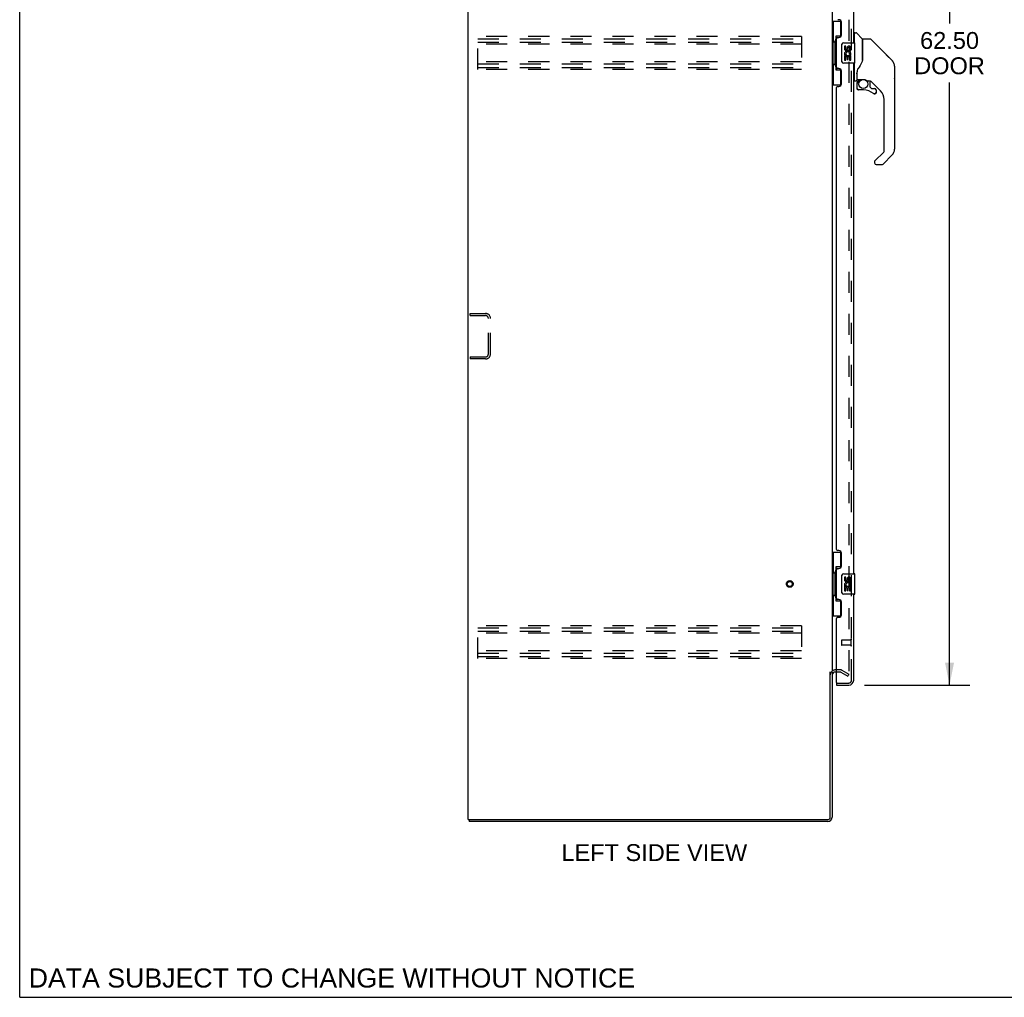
# Model space of a CAD drawing. Header units: inches. Extents: x 0 to 189, y 0 to 122.
# Tile 1 of 21: x 0 to 49, y 0 to 48. Entities that reach past the tile are written whole.
import ezdxf

# ---------------------------------------------------------------- set-up
doc = ezdxf.new("R2010")
doc.units = ezdxf.units.IN
doc.header["$LTSCALE"] = 10.388889
doc.header["$MEASUREMENT"] = 0
doc.linetypes.add('HIDDEN', pattern=[0.2, 0.1, -0.1])
doc.layers.get('0').update_dxf_attribs({"linetype": 'CONTINUOUS'})
for name, color, linetype in [('DEFAULT_2', 8, 'HIDDEN'), ('DIMENSIONS', 7, 'CONTINUOUS'), ('DOOR_ASSEMBLY', 7, 'CONTINUOUS')]:
    doc.layers.add(name, color=color, linetype=linetype)
doc.styles.get("Standard").update_dxf_attribs({"font": 'arial.ttf'})
doc.dimstyles.new('DIMSTYLE_1', dxfattribs={"dimtxt": 0.833333, "dimasz": 1.111111, "dimexe": 0.09, "dimexo": 0.07, "dimgap": 0.0375, "dimtad": 0, "dimtih": 1, "dimtoh": 1, "dimzin": 4, "dimdsep": 46, "dimtxsty": 'Standard', "dimblk": '_FILLED', "dimblk1": '_FILLED', "dimblk2": '_FILLED', "dimcen": 0.09, "dimadec": 3, "dimazin": 1, "dimtfac": 1, "dimtdec": 3, "dimtofl": 0, "dimtmove": 0, "dimatfit": 3, "dimldrblk": '_FILLED', "dimfxl": 0, "dimtolj": 1, "dimtzin": 4, "dimarcsym": 0})

# ---------------------------------------------------------------- blocks, each defined once
blk = doc.blocks.new('_FILLED')
at = {"color": 0, "linetype": 'ByBlock'}
blk.add_solid([(0, 0), (-1, 0.2), (-1, -0.2)], dxfattribs=at)
blk = doc.blocks.new('*D8')
at = {"layer": 'DIMENSIONS', "color": 2, "linetype": 'Continuous'}
for p, q in [((41.756, 77.934), (46.96, 77.934)), ((45.96, 77.934), (45.96, 48.137)), ((45.96, 15.434), (45.96, 45.221)), ((41.756, 15.434), (46.96, 15.434))]:
    blk.add_line(p, q, dxfattribs=at)
at = {"layer": 'DIMENSIONS', "color": 2, "linetype": 'Continuous', "xscale": 1.1111111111, "yscale": 1.1111111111, "zscale": 1.1111111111}
for p, rotation in [((45.96, 77.934), 90), ((45.96, 15.434), 270)]:
    blk.add_blockref('_FILLED', p, dxfattribs=dict(at, rotation=rotation))
at = {"layer": 'DIMENSIONS', "color": 2, "linetype": 'Continuous', "insert": (45.96, 47.721), "char_height": 0.8333, "width": 3.48823, "attachment_point": 2, "line_spacing_factor": 0.9}
blk.add_mtext('62.50\\PDOOR', dxfattribs=at)

msp = doc.modelspace()

# ---------------------------------------------------------------- linework, layer by layer
at = {"color": 7, "linetype": 'Continuous'}
for p, q in [((0, 0), (0, 122.222)), ((22.219, 8.788), (22.219, 8.684)), ((0, 0), (188.889, 0))]:
    msp.add_line(p, q, dxfattribs=at)
at = {"color": 3, "linetype": 'Continuous'}
for p, q in [((22.167, 8.788), (22.167, 80.58)), ((40.167, 77.236), (40.167, 16.132)), ((40.063, 8.91), (40.063, 16.094)), ((40.167, 16.08), (40.167, 8.91)), ((40.371, 16.08), (40.309, 16.08)), ((22.167, 8.788), (39.941, 8.788)), ((39.941, 8.684), (22.219, 8.684))]:
    msp.add_line(p, q, dxfattribs=at)
for centre, radius, start, end in [((40.309, 15.937), 0.142, 90, 180), ((39.941, 8.91), 0.226, 270, 360), ((39.941, 8.91), 0.122, 270, 360)]:
    msp.add_arc(centre, radius, start, end, dxfattribs=at)
at = {"layer": 'DEFAULT_2', "color": 8, "linetype": 'HIDDEN'}
for p, q in [((40.979, 77.418), (40.979, 15.949)), ((22.646, 45.871), (22.646, 47.496)), ((38.646, 47.496), (22.646, 47.496)), ((22.646, 47.392), (38.646, 47.392)), ((22.646, 47.225), (38.646, 47.225)), ((38.646, 47.496), (38.646, 45.871)), ((38.646, 47.121), (22.646, 47.121)), ((38.646, 46.246), (22.646, 46.246)), ((22.646, 46.142), (38.646, 46.142)), ((22.646, 45.975), (38.646, 45.975)), ((38.646, 45.871), (22.646, 45.871)), ((22.271, 33.705), (22.271, 33.809)), ((22.271, 33.809), (23.024, 33.809)), ((22.271, 33.705), (23.024, 33.705)), ((23.167, 31.805), (23.167, 33.562)), ((23.271, 31.805), (23.271, 33.562)), ((22.271, 31.663), (23.024, 31.663)), ((22.271, 31.663), (22.271, 31.559)), ((23.024, 31.559), (22.271, 31.559)), ((38.646, 18.371), (22.646, 18.371)), ((22.646, 16.746), (22.646, 18.371)), ((22.646, 18.267), (38.646, 18.267)), ((22.646, 18.1), (38.646, 18.1)), ((38.646, 18.371), (38.646, 16.746)), ((38.646, 17.996), (22.646, 17.996)), ((38.646, 17.121), (22.646, 17.121)), ((22.646, 17.017), (38.646, 17.017)), ((22.646, 16.85), (38.646, 16.85)), ((38.646, 16.746), (22.646, 16.746)), ((40.572, 16.184), (40.309, 16.184)), ((40.572, 16.08), (40.371, 16.08)), ((40.587, 16.076), (40.927, 15.879)), ((40.639, 16.166), (40.979, 15.969)), ((40.927, 15.879), (40.979, 15.969))]:
    msp.add_line(p, q, dxfattribs=at)
for points in [[(40.962, 15.929), (40.962, 15.929), (40.96, 15.929), (40.958, 15.93), (40.956, 15.93), (40.954, 15.931)], [(40.979, 15.949), (40.979, 15.947), (40.979, 15.945), (40.978, 15.942), (40.978, 15.94), (40.977, 15.938), (40.976, 15.937), (40.974, 15.935), (40.973, 15.933), (40.971, 15.932), (40.97, 15.931), (40.968, 15.93), (40.966, 15.93), (40.964, 15.929), (40.962, 15.929)]]:
    msp.add_lwpolyline(points, dxfattribs=at)
for radius in [0.164, 0.124]:
    msp.add_circle((38.063, 20.434), radius, dxfattribs=at)
for centre, radius, start, end in [((23.024, 33.562), 0.246, 0, 90), ((23.024, 33.562), 0.142, 0, 90), ((23.024, 31.805), 0.246, 270, 360), ((23.024, 31.805), 0.142, 270, 360), ((40.309, 15.937), 0.246, 90, 180), ((40.572, 16.05), 0.134, 60, 90), ((40.572, 16.05), 0.03, 60, 90)]:
    msp.add_arc(centre, radius, start, end, dxfattribs=at)
at = {"layer": 'DOOR_ASSEMBLY', "color": 8, "linetype": 'HIDDEN'}
for p, q in [((41.121, 15.68), (41.121, 77.687)), ((40.621, 17.652), (40.621, 17.424)), ((41.078, 17.662), (40.631, 17.662)), ((41.078, 17.68), (41.078, 17.396)), ((41.078, 17.414), (40.631, 17.414)), ((40.391, 15.538), (40.978, 15.538))]:
    msp.add_line(p, q, dxfattribs=at)
at = {"layer": 'DOOR_ASSEMBLY', "color": 3, "linetype": 'Continuous'}
for p, q in [((41.225, 47.184), (41.225, 72.434)), ((40.491, 48.331), (40.431, 48.331)), ((40.621, 47.581), (40.621, 48.201)), ((40.371, 45.976), (40.371, 47.391)), ((40.431, 47.451), (40.491, 47.451)), ((40.491, 45.916), (40.431, 45.916)), ((40.621, 45.166), (40.621, 45.786)), ((41.225, 20.934), (41.225, 46.184)), ((40.371, 22.141), (40.371, 44.976)), ((40.431, 45.036), (40.491, 45.036)), ((40.491, 22.081), (40.431, 22.081)), ((40.621, 21.331), (40.621, 21.951)), ((40.371, 19.726), (40.371, 21.141)), ((40.431, 21.201), (40.491, 21.201)), ((40.491, 19.666), (40.431, 19.666)), ((40.621, 18.916), (40.621, 19.536)), ((41.225, 15.68), (41.225, 19.934)), ((40.371, 15.558), (40.371, 18.726)), ((40.431, 18.786), (40.491, 18.786)), ((40.371, 15.434), (40.978, 15.434))]:
    msp.add_line(p, q, dxfattribs=at)
at = {"layer": 'DOOR_ASSEMBLY', "color": 7, "linetype": 'Continuous'}
for p, q in [((40.167, 48.259), (40.608, 48.259)), ((40.206, 48.259), (40.206, 47.234)), ((40.571, 48.259), (40.571, 47.479)), ((40.184, 47.234), (40.307, 47.234)), ((40.184, 47.234), (40.184, 46.134)), ((40.307, 47.264), (40.307, 47.284)), ((40.307, 46.134), (40.307, 47.234)), ((40.571, 47.524), (40.344, 47.524)), ((40.344, 47.524), (40.344, 45.844)), ((41.264, 47.628), (41.225, 47.628)), ((41.264, 47.184), (41.264, 47.68)), ((41.272, 47.688), (41.327, 47.688)), ((41.649, 47.381), (41.355, 47.676)), ((41.658, 47.36), (41.658, 46.309)), ((41.666, 46.321), (41.666, 47.365)), ((42.027, 47.373), (41.674, 47.373)), ((42.083, 47.35), (43.125, 46.307)), ((40.63, 46.284), (40.63, 47.084)), ((40.73, 47.184), (41.27, 47.184)), ((40.83, 47.029), (40.768, 47.029)), ((40.768, 47.029), (40.768, 46.893)), ((40.83, 46.893), (40.83, 47.029)), ((40.896, 46.956), (40.896, 46.887)), ((40.956, 46.893), (40.956, 46.935)), ((41.019, 46.935), (41.019, 46.799)), ((41.019, 46.799), (41.082, 46.799)), ((41.082, 46.799), (41.082, 46.935)), ((41.285, 46.199), (41.285, 47.169)), ((40.786, 46.568), (40.768, 46.568)), ((40.768, 46.568), (40.768, 46.338)), ((40.768, 46.338), (40.83, 46.338)), ((40.82, 46.568), (40.848, 46.587)), ((40.82, 46.568), (41.082, 46.568)), ((40.83, 46.505), (40.896, 46.505)), ((40.83, 46.338), (40.83, 46.505)), ((40.896, 46.505), (40.896, 46.369)), ((40.896, 46.369), (40.956, 46.369)), ((40.956, 46.505), (41.019, 46.505)), ((40.956, 46.369), (40.956, 46.505)), ((41.011, 46.604), (41.069, 46.579)), ((41.019, 46.505), (41.019, 46.338)), ((41.019, 46.338), (41.082, 46.338)), ((41.082, 46.338), (41.082, 46.568)), ((41.658, 46.497), (41.66, 46.496)), ((42.82, 46.612), (42.82, 46.612)), ((43.126, 46.306), (42.831, 46.601)), ((40.184, 46.134), (40.307, 46.134)), ((40.206, 46.134), (40.206, 45.109)), ((40.307, 46.083), (40.307, 46.103)), ((40.344, 45.844), (40.571, 45.844)), ((40.571, 45.889), (40.571, 45.109)), ((41.27, 46.184), (40.73, 46.184)), ((41.264, 45.314), (41.264, 46.184)), ((41.382, 45.75), (41.382, 45.748)), ((41.382, 45.748), (41.382, 45.345)), ((41.391, 45.777), (41.39, 45.752)), ((41.39, 45.397), (41.39, 45.752)), ((43.193, 46.217), (43.193, 46.216)), ((43.241, 46.028), (43.241, 41.925)), ((43.248, 46.032), (43.248, 45.445)), ((41.225, 45.365), (41.264, 45.365)), ((41.272, 45.306), (41.343, 45.306)), ((41.39, 45.706), (41.39, 45.707)), ((41.41, 45.377), (41.705, 45.377)), ((41.509, 45.377), (41.444, 45.312)), ((41.45, 45.306), (41.448, 45.308)), ((41.452, 45.304), (41.45, 45.306)), ((41.705, 45.377), (41.708, 45.377)), ((41.902, 45.306), (41.978, 45.306)), ((42.016, 45.302), (42.016, 45.019)), ((42.556, 44.809), (42.061, 45.305)), ((40.167, 45.109), (40.608, 45.109)), ((41.386, 45.173), (41.386, 44.935)), ((41.389, 45.173), (41.398, 45.173)), ((41.398, 44.935), (41.389, 44.935)), ((41.701, 44.856), (41.465, 44.856)), ((42.02, 45.01), (42.092, 44.938)), ((42.1, 44.935), (42.252, 44.935)), ((42.331, 44.856), (42.331, 44.737)), ((42.329, 44.737), (42.321, 44.737)), ((42.729, 41.84), (42.729, 44.392)), ((42.274, 41.353), (42.706, 41.784)), ((43.125, 41.647), (42.673, 41.195)), ((42.256, 41.31), (42.256, 41.251)), ((42.27, 41.348), (42.27, 41.347)), ((42.335, 41.172), (42.618, 41.172)), ((40.167, 22.009), (40.608, 22.009)), ((40.206, 22.009), (40.206, 20.984)), ((40.571, 22.009), (40.571, 21.229)), ((40.184, 20.984), (40.307, 20.984)), ((40.184, 20.984), (40.184, 19.884)), ((40.307, 21.014), (40.307, 21.034)), ((40.307, 19.884), (40.307, 20.984)), ((40.571, 21.274), (40.344, 21.274)), ((40.344, 21.274), (40.344, 19.594)), ((40.73, 20.934), (41.27, 20.934)), ((40.63, 20.034), (40.63, 20.834)), ((40.83, 20.779), (40.768, 20.779)), ((40.768, 20.779), (40.768, 20.643)), ((40.83, 20.643), (40.83, 20.779)), ((40.896, 20.706), (40.896, 20.637)), ((40.956, 20.643), (40.956, 20.685)), ((41.019, 20.685), (41.019, 20.549)), ((41.019, 20.549), (41.082, 20.549)), ((41.082, 20.549), (41.082, 20.685)), ((41.285, 19.949), (41.285, 20.919)), ((40.786, 20.318), (40.768, 20.318)), ((40.768, 20.318), (40.768, 20.088)), ((40.768, 20.088), (40.83, 20.088)), ((40.82, 20.318), (40.848, 20.337)), ((40.82, 20.318), (41.082, 20.318)), ((40.83, 20.255), (40.896, 20.255)), ((40.83, 20.088), (40.83, 20.255)), ((40.896, 20.255), (40.896, 20.119)), ((40.896, 20.119), (40.956, 20.119)), ((40.956, 20.255), (41.019, 20.255)), ((40.956, 20.119), (40.956, 20.255)), ((41.011, 20.354), (41.069, 20.329)), ((41.019, 20.255), (41.019, 20.088)), ((41.019, 20.088), (41.082, 20.088)), ((41.082, 20.088), (41.082, 20.318)), ((40.184, 19.884), (40.307, 19.884)), ((40.206, 19.884), (40.206, 18.859)), ((40.307, 19.833), (40.307, 19.853)), ((40.344, 19.594), (40.571, 19.594)), ((40.571, 19.639), (40.571, 18.859)), ((41.27, 19.934), (40.73, 19.934)), ((40.167, 18.859), (40.608, 18.859)), ((40.371, 15.538), (40.391, 15.538)), ((40.371, 15.538), (40.371, 15.434))]:
    msp.add_line(p, q, dxfattribs=at)
for points in [[(40.344, 47.5), (40.344, 47.496), (40.345, 47.493), (40.346, 47.489), (40.347, 47.484), (40.348, 47.48), (40.351, 47.475), (40.353, 47.469), (40.356, 47.463), (40.359, 47.457), (40.363, 47.45), (40.368, 47.442), (40.372, 47.435), (40.378, 47.426), (40.38, 47.423)], [(42.083, 47.35), (42.075, 47.356), (42.066, 47.362), (42.057, 47.367), (42.047, 47.37), (42.037, 47.372), (42.027, 47.373)], [(40.63, 47.084), (40.63, 47.09), (40.631, 47.096), (40.632, 47.102), (40.633, 47.108), (40.635, 47.114), (40.637, 47.12)], [(40.637, 46.247), (40.635, 46.253), (40.633, 46.259), (40.632, 46.265), (40.631, 46.271), (40.63, 46.277), (40.63, 46.284)], [(41.665, 46.329), (41.644, 46.272), (41.614, 46.203), (41.578, 46.133), (41.536, 46.061), (41.489, 45.988), (41.444, 45.923)], [(41.66, 46.496), (41.662, 46.495), (41.664, 46.493), (41.665, 46.492), (41.666, 46.491), (41.666, 46.49)], [(43.233, 46.105), (43.226, 46.136), (43.212, 46.176), (43.194, 46.214), (43.172, 46.25), (43.147, 46.283), (43.126, 46.306)], [(40.38, 45.945), (40.378, 45.941), (40.372, 45.933), (40.368, 45.925), (40.363, 45.917), (40.359, 45.911), (40.356, 45.904), (40.353, 45.898), (40.351, 45.893), (40.348, 45.887), (40.347, 45.883), (40.346, 45.878), (40.345, 45.874), (40.344, 45.871), (40.344, 45.867)], [(41.383, 45.754), (41.382, 45.753), (41.382, 45.75)], [(41.444, 45.923), (41.433, 45.906), (41.418, 45.878), (41.405, 45.845), (41.396, 45.811), (41.391, 45.777)], [(41.382, 45.656), (41.383, 45.662), (41.383, 45.669), (41.384, 45.675), (41.384, 45.682), (41.385, 45.689), (41.387, 45.695)], [(41.387, 45.695), (41.388, 45.699), (41.389, 45.702), (41.39, 45.706)], [(41.389, 45.173), (41.389, 45.188), (41.391, 45.203), (41.394, 45.218), (41.398, 45.233), (41.403, 45.247), (41.41, 45.261), (41.417, 45.274), (41.426, 45.287), (41.435, 45.299), (41.446, 45.31)], [(41.452, 45.304), (41.442, 45.293), (41.433, 45.282), (41.425, 45.27), (41.418, 45.257), (41.412, 45.244), (41.407, 45.23), (41.403, 45.216), (41.4, 45.202), (41.398, 45.187), (41.398, 45.173)], [(41.448, 45.308), (41.447, 45.309), (41.446, 45.31), (41.446, 45.31), (41.446, 45.31)], [(41.708, 45.377), (41.722, 45.376), (41.735, 45.375), (41.748, 45.373), (41.761, 45.371), (41.773, 45.368), (41.784, 45.364), (41.795, 45.361), (41.805, 45.357), (41.814, 45.353), (41.823, 45.349), (41.831, 45.345), (41.838, 45.341), (41.845, 45.337), (41.851, 45.333), (41.857, 45.33), (41.862, 45.326), (41.867, 45.323), (41.875, 45.318)], [(41.875, 45.318), (41.878, 45.316), (41.881, 45.314), (41.884, 45.312), (41.887, 45.31), (41.89, 45.309)], [(41.89, 45.309), (41.893, 45.308), (41.896, 45.306), (41.9, 45.306)], [(41.465, 44.858), (41.457, 44.859), (41.448, 44.86), (41.44, 44.863), (41.432, 44.866), (41.424, 44.87), (41.417, 44.875), (41.411, 44.881), (41.405, 44.887), (41.4, 44.894), (41.396, 44.902), (41.393, 44.91), (41.391, 44.918), (41.389, 44.926), (41.389, 44.935)], [(41.398, 44.935), (41.398, 44.927), (41.399, 44.92), (41.401, 44.913), (41.404, 44.906), (41.408, 44.899), (41.412, 44.893), (41.417, 44.887), (41.423, 44.882), (41.429, 44.878), (41.436, 44.874), (41.443, 44.871), (41.45, 44.869), (41.458, 44.868), (41.465, 44.867)], [(41.465, 44.858), (41.465, 44.859), (41.465, 44.859), (41.465, 44.86), (41.465, 44.861), (41.465, 44.862), (41.465, 44.864), (41.465, 44.867)], [(42.252, 44.66), (42.244, 44.661), (42.235, 44.662), (42.227, 44.665), (42.218, 44.668), (42.211, 44.673), (42.204, 44.678)], [(42.209, 44.685), (42.216, 44.68), (42.222, 44.676), (42.229, 44.673), (42.237, 44.671), (42.244, 44.67), (42.252, 44.669), (42.26, 44.669), (42.267, 44.671), (42.275, 44.673), (42.282, 44.676), (42.288, 44.679), (42.295, 44.684), (42.3, 44.689), (42.305, 44.694), (42.31, 44.7), (42.314, 44.707), (42.317, 44.714), (42.319, 44.722), (42.32, 44.729), (42.321, 44.737)], [(42.329, 44.737), (42.329, 44.728), (42.327, 44.72), (42.325, 44.712), (42.322, 44.704), (42.317, 44.696), (42.313, 44.689), (42.307, 44.683), (42.3, 44.677), (42.293, 44.672), (42.286, 44.668), (42.278, 44.664), (42.27, 44.662), (42.261, 44.661), (42.252, 44.66)], [(42.274, 41.353), (42.274, 41.352), (42.273, 41.351), (42.272, 41.35), (42.271, 41.349), (42.27, 41.348)], [(40.344, 21.25), (40.344, 21.246), (40.345, 21.243), (40.346, 21.239), (40.347, 21.234), (40.348, 21.23), (40.351, 21.225), (40.353, 21.219), (40.356, 21.213), (40.359, 21.207), (40.363, 21.2), (40.368, 21.192), (40.372, 21.185), (40.378, 21.176), (40.38, 21.173)], [(40.63, 20.834), (40.63, 20.84), (40.631, 20.846), (40.632, 20.852), (40.633, 20.858), (40.635, 20.864), (40.637, 20.87)], [(40.637, 19.997), (40.635, 20.003), (40.633, 20.009), (40.632, 20.015), (40.631, 20.021), (40.63, 20.027), (40.63, 20.034)], [(40.38, 19.695), (40.378, 19.691), (40.372, 19.683), (40.368, 19.675), (40.363, 19.667), (40.359, 19.661), (40.356, 19.654), (40.353, 19.648), (40.351, 19.643), (40.348, 19.637), (40.347, 19.633), (40.346, 19.628), (40.345, 19.624), (40.344, 19.621), (40.344, 19.617)]]:
    msp.add_lwpolyline(points, dxfattribs=at)
msp.add_circle((41.701, 45.151), 0.217, dxfattribs=at)
at = {"layer": 'DOOR_ASSEMBLY', "color": 3, "linetype": 'Continuous'}
for centre, radius, start, end in [((40.491, 48.201), 0.13, 0, 90), ((40.431, 47.391), 0.06, 90, 180), ((40.491, 47.581), 0.13, 270, 360), ((40.431, 45.976), 0.06, 180, 270), ((40.491, 45.786), 0.13, 0, 90), ((40.431, 44.976), 0.06, 90, 180), ((40.491, 45.166), 0.13, 270, 360), ((40.431, 22.141), 0.06, 180, 270), ((40.491, 21.951), 0.13, 0, 90), ((40.431, 21.141), 0.06, 90, 180), ((40.491, 21.331), 0.13, 270, 360), ((40.431, 19.726), 0.06, 180, 270), ((40.491, 19.536), 0.13, 0, 90), ((40.431, 18.726), 0.06, 90, 180), ((40.491, 18.916), 0.13, 270, 360), ((40.978, 15.68), 0.246, 270, 360), ((40.391, 15.558), 0.02, 180, 270)]:
    msp.add_arc(centre, radius, start, end, dxfattribs=at)
at = {"layer": 'DOOR_ASSEMBLY', "color": 7, "linetype": 'Continuous'}
for centre, radius, start, end in [((41.272, 47.68), 0.00787, 90, 180), ((41.327, 47.648), 0.0394, 45, 90), ((41.628, 47.36), 0.0295, 0, 45), ((41.674, 47.365), 0.00787, 90, 180), ((40.73, 47.084), 0.1, 90, 158.7946), ((40.862, 46.893), 0.0943, 180, 360), ((40.925, 46.642), 0.157, 336.5966, 161.8791), ((40.862, 46.893), 0.0314, 180, 261.2295), ((40.925, 46.642), 0.0943, 336.5966, 215.1122), ((40.861, 46.898), 0.0362, 263.4285, 341.7628), ((40.988, 46.935), 0.0943, 68.6999, 167.4338), ((40.988, 46.935), 0.0314, 0, 180.0485), ((40.988, 46.935), 0.0943, 0, 68.6704), ((41.27, 47.169), 0.015, 0, 90), ((41.646, 47.191), 0.0197, 306.994, 360), ((40.73, 46.284), 0.1, 201.205, 270), ((40.921, 46.641), 0.154, 161.4199, 206.1963), ((40.925, 46.642), 0.157, 205.737, 207.8532), ((42.847, 46.028), 0.394, 20.9479, 45), ((41.27, 46.199), 0.015, 270, 360), ((42.847, 46.028), 0.394, 0, 11.2904), ((43.228, 46.032), 0.0197, 0, 51.7801), ((41.272, 45.314), 0.00787, 180, 270), ((41.343, 45.345), 0.0394, 270, 360), ((41.583, 45.173), 0.197, 135, 180), ((41.41, 45.397), 0.0197, 180, 270), ((41.978, 45.109), 0.197, 50.6498, 90), ((43.228, 45.445), 0.0197, 310.2179, 360), ((41.465, 44.935), 0.0787, 180, 270), ((41.701, 44.069), 0.787, 50.4788, 90), ((42.028, 45.019), 0.0118, 180, 225), ((42.1, 44.947), 0.0118, 225, 270), ((42.252, 44.856), 0.0787, 0, 90), ((42.138, 44.392), 0.591, 0, 45), ((42.252, 44.737), 0.0787, 230.4788, 360), ((42.847, 41.925), 0.394, 315, 360), ((42.65, 41.84), 0.0787, 315, 360), ((42.315, 41.31), 0.0591, 141.1326, 180), ((42.335, 41.251), 0.0787, 180, 270), ((42.618, 41.251), 0.0787, 270, 315), ((40.73, 20.834), 0.1, 90, 158.7946), ((41.27, 20.919), 0.015, 0, 90), ((40.921, 20.391), 0.154, 161.4199, 206.1963), ((40.862, 20.643), 0.0943, 180, 360), ((40.925, 20.392), 0.157, 336.5966, 161.8791), ((40.862, 20.643), 0.0314, 180, 261.2295), ((40.925, 20.392), 0.0943, 336.5966, 215.1122), ((40.861, 20.648), 0.0362, 263.4285, 341.7628), ((40.988, 20.685), 0.0943, 68.6999, 167.4338), ((40.988, 20.685), 0.0314, 0, 180.0485), ((40.988, 20.685), 0.0943, 0, 68.6704), ((40.73, 20.034), 0.1, 201.205, 270), ((40.925, 20.392), 0.157, 205.737, 207.8532), ((41.27, 19.949), 0.015, 270, 360)]:
    msp.add_arc(centre, radius, start, end, dxfattribs=at)
at = {"layer": 'DOOR_ASSEMBLY', "color": 8, "linetype": 'HIDDEN'}
for centre, radius, start, end in [((40.631, 17.652), 0.01, 90, 180), ((41.099, 17.68), 0.0215, 0, 180), ((40.631, 17.424), 0.01, 180, 270), ((41.099, 17.396), 0.0215, 180, 360), ((40.978, 15.68), 0.142, 270, 360)]:
    msp.add_arc(centre, radius, start, end, dxfattribs=at)
at = {"layer": 'DOOR_ASSEMBLY', "color": 7, "linetype": 'Continuous'}
for centre, start_param, end_param in [((40.411, 47.274), 0.699287, 1.51401), ((40.411, 47.274), -4.655602, -3.84088), ((40.411, 46.093), 0.699287, 1.51401), ((40.411, 46.093), -4.655602, -3.84088), ((40.411, 21.024), 0.699287, 1.51401), ((40.411, 21.024), -4.655602, -3.84088), ((40.411, 19.843), 0.699287, 1.51401), ((40.411, 19.843), -4.655602, -3.84088)]:
    msp.add_ellipse(centre, major_axis=(0, 0.18), ratio=0.579493, start_param=start_param, end_param=end_param, dxfattribs=at)

# ---------------------------------------------------------------- texts
at = {"layer": 'DIMENSIONS', "color": 2, "linetype": 'Continuous', "attachment_point": 2, "line_spacing_factor": 0.9}
for s, insert, char_height, width in [('LEFT SIDE VIEW', (31.368, 7.571), 0.83333, 9.16357), ('DATA SUBJECT TO CHANGE WITHOUT NOTICE', (15.433, 1.427), 0.94444, 29.92028)]:
    msp.add_mtext(s, dxfattribs=dict(at, insert=insert, char_height=char_height, width=width))

# ---------------------------------------------------------------- dimensions: what is measured, and where the dimension line sits
at = {"layer": 'DIMENSIONS', "color": 2, "linetype": 'Continuous'}
dim = msp.add_linear_dim(base=(45.96, 15.434), p1=(41.686, 77.934), p2=(41.686, 15.434), angle=270, text='<>\\PDOOR', dimstyle='DIMSTYLE_1', dxfattribs=at)
dim.commit()
dim.dimension.update_dxf_attribs({"geometry": '*D8', "text_midpoint": (45.96, 46.679), "dimtype": 160})

doc.saveas('drawing.dxf')
